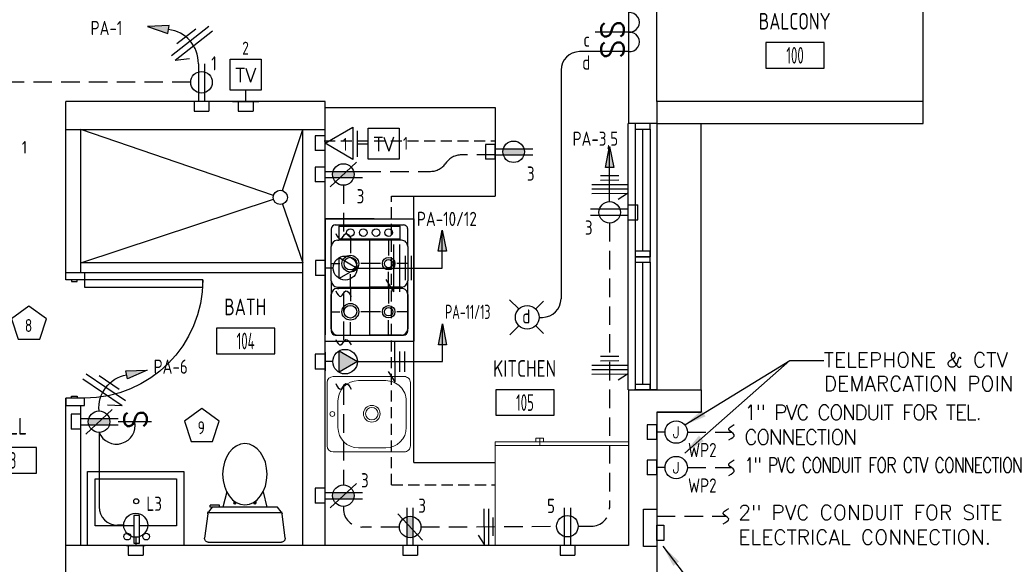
# Model space of a CAD drawing. Header units: inches. Extents: x 23373 to 33923, y 1540 to 5670.
# Tile 5 of 106: x 24049 to 24315, y 2105 to 2252. Entities that reach past the tile are written whole.
import ezdxf
from ezdxf.enums import TextEntityAlignment as Align

# ---------------------------------------------------------------- set-up
doc = ezdxf.new("R2010")
doc.units = ezdxf.units.IN
doc.header["$LTSCALE"] = 2
doc.header["$MEASUREMENT"] = 0
for name, pattern in [('DASHED', [0.75, 0.5, -0.25]), ('HIDDEN', [0.375, 0.25, -0.125]), ('HIDDEN2', [0.1875, 0.125, -0.0625])]:
    doc.linetypes.add(name, pattern=pattern)
doc.layers.get('0').update_dxf_attribs({"color": 8, "linetype": 'CONTINUOUS'})
for name, color, linetype in [('a-door', 8, 'CONTINUOUS'), ('eeCtvDist', 5, 'CONTINUOUS'), ('eeEquipment', 4, 'CONTINUOUS'), ('eeLight-LINE', 5, 'CONTINUOUS'), ('eeLightDist', 200, 'CONTINUOUS'), ('eeLightSwitches', 200, 'CONTINUOUS'), ('eeRecepDist', 120, 'CONTINUOUS'), ('eeRecepLINE', 120, 'HIDDEN'), ('eeTelDist', 5, 'CONTINUOUS'), ('EL-ANNO-TEXT', 4, 'CONTINUOUS'), ('FIXT', 8, 'CONTINUOUS'), ('G-SYMB', 1, 'CONTINUOUS'), ('LABELS', 2, 'CONTINUOUS'), ('RECEP-DIST', 120, 'HIDDEN2'), ('roof', 8, 'DASHED'), ('TEXT', 2, 'CONTINUOUS'), ('Walls', 1, 'CONTINUOUS')]:
    doc.layers.add(name, color=color, linetype=linetype)
doc.layers.add('I-FURN', color=9, linetype='CONTINUOUS', lineweight=9)
doc.styles.add('100-48', font='archstyl.shx', dxfattribs={"width": 0.9, "height": 4.8})
doc.styles.add('COMP', font='simplex.shx', dxfattribs={"height": 9})
doc.styles.add('MED', font='archstyl.shx', dxfattribs={"width": 0.8, "height": 0.125})
doc.styles.get("Standard").update_dxf_attribs({"font": 'simplex.shx'})
doc.dimstyles.new('Copy of STANDARD', dxfattribs={"dimtxt": 8, "dimasz": 3, "dimexe": 3, "dimexo": 3, "dimgap": 3, "dimtad": 1, "dimrnd": 1, "dimzin": 3, "dimdsep": 46, "dimlunit": 4, "dimtxsty": 'Standard', "dimblk": 'ARCHTICK', "dimcen": 3, "dimdle": 3, "dimadec": 0, "dimazin": 0, "dimtfac": 1, "dimtix": 1, "dimtofl": 0, "dimtmove": 1, "dimatfit": 3, "dimfxl": 3, "dimtolj": 1, "dimtzin": 0, "dimlwd": -1, "dimlwe": -1, "dimarcsym": 0})

# ---------------------------------------------------------------- blocks, each defined once
blk = doc.blocks.new('A$C6F230B04')
at = {"ltscale": 48}
for p, q in [((0.99, 26.61), (20.75, 26.61)), ((0.82, 18.91), (0, 25.49)), ((21.74, 25.49), (20.91, 18.91)), ((20.8, 18.63), (0.95, 18.63)), ((2.04, 17.13), (1.03, 18.41)), ((3.98, 16.63), (1.48, 16.63)), ((19.7, 17.13), (2.04, 17.13)), ((5.96, 13), (4.9, 17.13)), ((15.78, 13), (16.84, 17.13)), ((20.71, 18.41), (19.7, 17.13))]:
    blk.add_line(p, q, dxfattribs=at)
for p, q in [((1.48, 17.13), (1.48, 16.63)), ((1.87, 17.13), (1.5, 17.13)), ((3.98, 17.13), (3.98, 16.63)), ((7.9, 15.45), (7.9, 16.08)), ((8.15, 16.33), (8.15, 16.33)), ((8.4, 15.8), (8.4, 16.08)), ((13.34, 15.8), (13.34, 16.08)), ((13.59, 16.33), (13.59, 16.33)), ((13.84, 15.45), (13.84, 16.08))]:
    blk.add_line(p, q)
for centre in [(8.15, 16.09), (13.59, 16.09)]:
    blk.add_circle(centre, 0.125)
for centre, start, end in [((0.99, 25.61), 90, 187.1438), ((20.75, 25.61), 352.8562, 90), ((1.82, 19.03), 187.1438, 218.2232), ((19.92, 19.03), 321.7768, 352.8562)]:
    blk.add_arc(centre, 1, start, end, dxfattribs=at)
for centre, start, end in [((8.15, 16.08), 90, 180), ((8.15, 16.08), 0, 90), ((13.59, 16.08), 90, 180), ((13.59, 16.08), 0, 90)]:
    blk.add_arc(centre, 0.25, start, end)
blk.add_ellipse((10.87, 8.25), major_axis=(0, 8.29), ratio=0.724165)
blk = doc.blocks.new('Refrigerator-2 door - 36 in top')
for p, q in [((0, -26.999999), (36, -26.999999)), ((11, -27.999999), (11, -28.999999)), ((11, -28.999999), (13, -28.999999)), ((12, -26.999999), (12, -28.999999)), ((13, -28.999999), (13, -27.999999))]:
    blk.add_line(p, q)
blk.add_lwpolyline([(0, -27.999999), (0, 0), (36, 0), (36, -27.999999)], close=True)
blk = doc.blocks.new('AINC-ROOMID')
at = {"layer": 'G-SYMB'}
blk.add_lwpolyline([(-0.2473, -0.3519), (0.2533, -0.3519), (0.2533, -0.1607), (-0.2473, -0.1607)], close=True, dxfattribs=at)
at = {"layer": 'G-SYMB', "color": 4, "linetype": 'Continuous', "style": 'MED', "oblique": -180, "text_generation_flag": 6}
for tag, p in [('%%UROOM-ID', (0, 0.2093)), ('%%USPAN', (0, 0))]:
    blk.add_attdef(tag, text='', height=0.125, rotation=180, dxfattribs=at).set_placement(p, align=Align.MIDDLE)
at = {"layer": 'G-SYMB', "color": 4, "linetype": 'Continuous', "style": 'MED', "text_generation_flag": 6, "width": 0.75}
blk.add_attdef('R-NUM', text='', height=0.125, rotation=180, dxfattribs=at).set_placement((0.003, -0.2563), align=Align.MIDDLE)
blk = doc.blocks.new('50 AMPS')
at = {"layer": 'eeRecepDist', "linetype": 'Continuous'}
for p, q in [((137.6938, 590.0498), (137.7945, 590.1086)), ((137.7945, 590.1086), (137.7953, 589.9915)), ((137.8743, 589.9973), (137.8743, 590.1024)), ((137.7953, 589.9915), (137.6938, 590.0498)), ((137.8287, 590.0498), (137.8743, 590.0498))]:
    blk.add_line(p, q, dxfattribs=at)
blk.add_circle((137.7613, 590.0498), 0.0675, dxfattribs=at)
blk = doc.blocks.new('Wires2A')
at = {"layer": 'eeRecepDist'}
for p, q in [((0, 0.1333), (0, -0.1333)), ((0.0333, 0.1333), (0.0333, -0.1333)), ((0.0333, 0.1333), (0.0768, 0.0641)), ((-0.0667, 0.0681), (-0.0667, -0.0681)), ((-0.0333, 0.0681), (-0.0333, -0.0681))]:
    blk.add_line(p, q, dxfattribs=at)
blk = doc.blocks.new('Recep-1')
at = {"layer": 'eeRecepDist', "linetype": 'Continuous'}
for p, q in [((0, 0.0176), (0.2108, 0.0176)), ((0, -0.0176), (0.2108, -0.0176))]:
    blk.add_line(p, q, dxfattribs=at)
blk.add_circle((0.1032, 0), 0.0606, dxfattribs=at)
blk = doc.blocks.new('RECEP-gf')
at = {"layer": 'eeRecepDist'}
blk.add_hatch(color=256, dxfattribs=at).paths.add_polyline_path([(137.8165, 590.8342, 0.073698), (137.8191, 590.8518, 0.073698), (137.8165, 590.8693), (137.7006, 590.8693, 0.073698), (137.698, 590.8518, 0.073698), (137.7006, 590.8342)])
at = {"layer": 'eeRecepDist', "linetype": 'Continuous'}
for p, q in [((137.6553, 590.8693), (137.8662, 590.8693)), ((137.6553, 590.8342), (137.8662, 590.8342))]:
    blk.add_line(p, q, dxfattribs=at)
blk.add_circle((137.7585, 590.8518), 0.0606, dxfattribs=at)
blk = doc.blocks.new('GF RECEP ACT')
at = {"layer": 'eeRecepDist'}
blk.add_line((137.6845, 589.8277), (137.8326, 589.9662), dxfattribs=at)
blk.add_blockref('RECEP-gf', (0, -0.9548), dxfattribs=at)
blk = doc.blocks.new('SP-SW')
at = {"layer": 'eeLightSwitches', "linetype": 'ByBlock'}
blk.add_line((0, 0), (0, 0.1873), dxfattribs=at)
blk.add_text('S', height=0.1272, dxfattribs=at).set_placement((-0.0418, 0.0268))
blk = doc.blocks.new('CEIL-LGT')
at = {"layer": 'eeLightDist', "linetype": 'ByBlock'}
for p, q in [((-0.0477, 0.0477), (-0.0991, 0.0991)), ((0.047, 0.047), (0.0916, 0.0916)), ((-0.047, -0.047), (-0.0987, -0.0987)), ((0.0477, -0.0477), (0.0918, -0.0918))]:
    blk.add_line(p, q, dxfattribs=at)
blk.add_circle((0, 0), 0.0667, dxfattribs=at)
blk = doc.blocks.new('WALL-LGT')
at = {"layer": 'eeLightDist', "linetype": 'ByBlock'}
for p, q in [((-0.0525, 0), (0.0525, 0)), ((0, 0.0456), (0, 0))]:
    blk.add_line(p, q, dxfattribs=at)
blk.add_circle((0, 0.1131), 0.0675, dxfattribs=at)
blk = doc.blocks.new('HR RECEPT')
at = {"layer": 'eeRecepDist', "linetype": 'Continuous'}
blk.add_hatch(color=256, dxfattribs=at).paths.add_polyline_path([(-0.2131, -0.2833), (-0.1716, -0.1701), (-0.2169, -0.1628)])
for p, q in [((-0.1716, -0.1701), (-0.2169, -0.1628)), ((-0.2169, -0.1628), (-0.2131, -0.2833)), ((-0.2131, -0.2833), (-0.1716, -0.1701))]:
    blk.add_line(p, q, dxfattribs=at)
at = {"layer": 'eeRecepDist', "linetype": 'ByBlock'}
blk.add_arc((-0.0063, -0.1893), 0.1894, 88.0949, 173.0878, dxfattribs=at)
blk = doc.blocks.new('WiresA')
at = {"layer": 'eeRecepDist'}
for p, q in [((0, 0.1333), (0, -0.1333)), ((0.0333, 0.1333), (0.0768, 0.0641)), ((0.0333, 0.1333), (0.0333, -0.1333)), ((-0.0333, 0.0681), (-0.0333, -0.0681))]:
    blk.add_line(p, q, dxfattribs=at)
blk = doc.blocks.new('TEL-OUT')
at = {"layer": 'eeTelDist', "linetype": 'ByBlock'}
for p, q in [((0, 0), (0.1574, 0.0909)), ((0.1574, 0.0909), (0.1574, -0.0909)), ((0.1574, -0.0909), (0, 0))]:
    blk.add_line(p, q, dxfattribs=at)
at = {"layer": 'eeTelDist'}
blk.add_line((0, -0.0725), (0, 0.0725), dxfattribs=at)
blk = doc.blocks.new('TV-out')
at = {"layer": 'eeCtvDist', "linetype": 'ByBlock'}
for p, q in [((0, 0.074), (0, -0.074)), ((0.0631, 0.0881), (0.2375, 0.0881)), ((0.0631, -0.0864), (0.0631, 0.0881)), ((0.2375, 0.0881), (0.2375, -0.0864)), ((0, 0), (0.0631, 0)), ((0.2375, -0.0864), (0.0631, -0.0864))]:
    blk.add_line(p, q, dxfattribs=at)
blk.add_text('TV', height=0.08, dxfattribs=at).set_placement((0.1512, -0.0423), align=Align.CENTER)
blk = doc.blocks.new('30 AMPS')
at = {"layer": 'eeRecepDist'}
for p, q in [((137.6921, 589.4798), (137.7956, 589.5395)), ((137.7956, 589.5395), (137.7956, 589.42)), ((137.7956, 589.42), (137.6921, 589.4798))]:
    blk.add_line(p, q, dxfattribs=at)
at = {"layer": 'eeRecepDist', "linetype": 'Continuous'}
for p, q in [((137.8743, 589.4276), (137.8743, 589.5326)), ((137.8287, 589.4801), (137.8743, 589.4801))]:
    blk.add_line(p, q, dxfattribs=at)
blk.add_circle((137.7613, 589.4801), 0.0692, dxfattribs=at)
at = {"layer": 'eeRecepDist'}
blk.add_solid([(137.6921, 589.4798), (137.7956, 589.5395), (137.7956, 589.42)], dxfattribs=at)
blk = doc.blocks.new('_ArchTick')
at = {"color": 0, "linetype": 'ByBlock', "const_width": 0.15}
blk.add_lwpolyline([(-0.5, -0.5), (0.5, 0.5)], dxfattribs=at)
blk = doc.blocks.new('CAJA 4X4 LUCES')
at = {"layer": 'eeLight-LINE', "color": 8, "ltscale": 2}
for p, q in [((24065.99, 2814.84), (24061.99, 2814.84)), ((24061.99, 2812.21), (24061.99, 2814.84)), ((24065.99, 2812.21), (24065.99, 2814.84)), ((24061.99, 2812.21), (24065.99, 2812.21))]:
    blk.add_line(p, q, dxfattribs=at)

msp = doc.modelspace()

# ---------------------------------------------------------------- hatches: boundary and pattern name
at = {"layer": 'eeRecepDist', "linetype": 'Continuous'}
for points in [[(24208.35854367, 2217.86641668), (24209.45995454, 2212.18727819), (24207.2571328, 2212.18727819)], [(24163.14093333, 2195.22813268), (24164.2423442, 2189.5489942), (24162.03952246, 2189.5489942)], [(24163.20077889, 2169.94178076), (24164.30218976, 2164.26264227), (24162.09936802, 2164.26264227)]]:
    msp.add_hatch(color=256, dxfattribs=at).paths.add_polyline_path(points)

# ---------------------------------------------------------------- linework, layer by layer
for p, q in [((24293.09148356, 2230.07101258), (24293.09148356, 2350.07101258)), ((24131.46648356, 2228.44601258), (24177.46648356, 2228.44601258)), ((24177.46648356, 2228.44601258), (24177.46648356, 2204.44601258)), ((24117.50800999, 2204.63462554), (24065.46648356, 2222.44601258)), ((24119.97503158, 2205.94767876), (24125.46648356, 2222.44601258)), ((24065.46648356, 2186.44601258), (24117.50330111, 2203.61837615)), ((24155.46648356, 2132.44601258), (24155.46648356, 2204.44601258)), ((24119.9952795, 2202.29494734), (24125.46648356, 2186.44601258)), ((24144.7807504, 2198.31308167), (24131.49013428, 2198.31308167)), ((24131.49013428, 2198.31308167), (24131.49013428, 2166.99824453)), ((24131.49013428, 2198.31308167), (24155.49013428, 2198.31308167)), ((24131.49013428, 2165.24213768), (24131.49013428, 2198.31308167)), ((24131.49013428, 2198.31308167), (24155.46648356, 2198.31308167)), ((24155.46648356, 2198.31308167), (24155.46648356, 2165.24213768)), ((24133.14360853, 2195.55712915), (24133.14360853, 2190.87196122)), ((24134.2460868, 2196.65960742), (24152.71053104, 2196.65960742)), ((24135.21045134, 2196.38386627), (24151.7461665, 2196.38386627)), ((24135.21045134, 2196.38386627), (24135.21045134, 2192.80117662)), ((24151.7461665, 2192.80117662), (24151.7461665, 2196.38386627)), ((24153.81300931, 2190.87196122), (24153.81300931, 2195.55712915)), ((24134.79708278, 2192.52543548), (24135.21045134, 2192.52543548)), ((24151.7461665, 2192.80117662), (24135.21045134, 2192.80117662)), ((24151.7461665, 2192.52543548), (24135.21045134, 2192.52543548)), ((24138.31120188, 2192.52543548), (24138.31120188, 2189.02396059)), ((24143.47830892, 2192.52543548), (24143.47830892, 2179.89435114)), ((24148.64590227, 2192.52543548), (24148.64590227, 2188.4452446)), ((24152.15953506, 2192.52543548), (24151.7461665, 2192.52543548)), ((24133.14360853, 2181.54782539), (24133.14360853, 2190.87196122)), ((24153.81300931, 2190.87196122), (24153.81300931, 2181.54782539)), ((24125.46648356, 2186.44601258), (24065.46648356, 2186.44601258)), ((24133.14360853, 2186.21013646), (24135.49737776, 2186.21013646)), ((24146.41030782, 2186.21013646), (24141.12502601, 2186.21013646)), ((24153.81300931, 2186.21013646), (24150.88101041, 2186.21013646)), ((24066.46648356, 2183.85949361), (24125.46648356, 2183.85949361)), ((24133.14360853, 2181.54782539), (24133.14360853, 2167.99809021)), ((24138.31120188, 2179.89435114), (24138.31120188, 2183.39631234)), ((24148.64590227, 2179.89435114), (24148.64590227, 2183.97454201)), ((24153.81300931, 2167.99809021), (24153.81300931, 2181.54782539)), ((24134.79708278, 2179.89435114), (24143.47830892, 2179.89435114)), ((24134.79708278, 2179.52718259), (24135.21045134, 2179.52718259)), ((24151.7461665, 2179.52718259), (24135.21045134, 2179.52718259)), ((24138.31120188, 2179.52718259), (24138.31120188, 2176.02522139)), ((24152.15953506, 2179.89435114), (24143.47830892, 2179.89435114)), ((24143.47830892, 2179.52718259), (24143.47830892, 2166.89561194)), ((24148.64590227, 2179.52718259), (24148.64590227, 2175.4465054)), ((24152.15953506, 2179.52718259), (24151.7461665, 2179.52718259)), ((24133.14360853, 2168.54908619), (24133.14360853, 2177.87322202)), ((24153.81300931, 2177.87322202), (24153.81300931, 2168.54908619)), ((24133.14360853, 2173.21139726), (24135.49737776, 2173.21139726)), ((24146.41030782, 2173.21139726), (24141.12502601, 2173.21139726)), ((24148.64590227, 2166.89561194), (24148.64590227, 2170.97580281)), ((24153.81300931, 2173.21139726), (24150.88101041, 2173.21139726)), ((24138.31120188, 2166.89561194), (24138.31120188, 2170.39757314)), ((24134.2460868, 2166.89561194), (24152.71053104, 2166.89561194)), ((24134.79708278, 2166.89561194), (24143.47830892, 2166.89561194)), ((24152.15953506, 2166.89561194), (24143.47830892, 2166.89561194)), ((24131.49013428, 2165.24213768), (24155.46648356, 2165.24213768)), ((24155.46648356, 2132.44601258), (24177.46648356, 2132.44601258))]:
    msp.add_line(p, q)
at = {"ltscale": 3}
msp.add_line((24149.46648356, 2204.44601258), (24177.46648356, 2204.44601258), dxfattribs=at)
for centre, radius in [((24119.36598539, 2204.11788085), 1.92849622), ((24138.31120188, 2194.59276461), 1.02424463), ((24141.78349781, 2194.59276461), 1.02424463), ((24145.25579374, 2194.59276461), 1.02424463), ((24148.64590227, 2194.59276461), 1.02424463), ((24138.31120188, 2186.21013646), 2.26271629), ((24138.31120188, 2186.21013646), 1.71153551), ((24148.64590227, 2186.21013646), 1.68421428), ((24148.64590227, 2186.21013646), 1.1330335), ((24138.31120188, 2173.21139726), 2.26271629), ((24138.31120188, 2173.21139726), 1.71153551), ((24148.64590227, 2173.21139726), 1.68421428), ((24148.64590227, 2173.21139726), 1.1330335)]:
    msp.add_circle(centre, radius)
for centre, radius, start, end in [((24134.2460868, 2195.55712915), 1.10236156, 90, 180), ((24152.71053104, 2195.55712915), 1.10236156, 0, 90.0000025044), ((24134.79708278, 2190.87196122), 1.65354234, 90.0000025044, 180), ((24152.15953506, 2190.87196122), 1.65354234, 0, 90.0000025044), ((24134.79708278, 2181.54782539), 1.65354234, 180, 270), ((24152.15953506, 2181.54782539), 1.65354234, 270, 0), ((24134.79708278, 2177.87322202), 1.65354234, 90.0000025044, 180), ((24152.15953506, 2177.87322202), 1.65354234, 0, 90.0000025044), ((24134.79708278, 2168.54908619), 1.65354234, 180, 270), ((24152.15953506, 2168.54908619), 1.65354234, 270, 0), ((24134.2460868, 2167.99809021), 1.10236156, 180, 270), ((24152.71053104, 2167.99809021), 1.10236156, 270, 0)]:
    msp.add_arc(centre, radius, start, end)
at = {"layer": 'a-door'}
for p, q in [((24213.31302551, 2224.07101254), (24213.31302684, 2188.07101254)), ((24221.09148356, 2224.07101258), (24221.09148356, 2188.07101258)), ((24233.09148356, 2152.07101258), (24233.09148356, 2224.07101258)), ((24215.2789829, 2222.57101258), (24215.2789829, 2188.07101457)), ((24217.2789829, 2222.57101258), (24217.2789829, 2189.57101457)), ((24219.2789829, 2222.57101258), (24219.2789829, 2188.07101457)), ((24213.31302684, 2188.07101258), (24213.31302817, 2152.07101258)), ((24221.09148356, 2188.07101258), (24221.09148356, 2152.07101258)), ((24215.2789829, 2186.57101258), (24215.2789829, 2152.07101457)), ((24217.2789829, 2186.57101258), (24217.2789829, 2153.57101457)), ((24219.2789829, 2186.57101258), (24219.2789829, 2152.07101457))]:
    msp.add_line(p, q, dxfattribs=at)
for points in [[(24215.2789829, 2224.07101258), (24215.2789829, 2222.57101258), (24219.2789829, 2222.57101258), (24219.2789829, 2224.07101258)], [(24215.2789829, 2189.57101457), (24215.2789829, 2188.07101457), (24219.2789829, 2188.07101457), (24219.2789829, 2189.57101457)], [(24215.2789829, 2188.07101258), (24215.2789829, 2186.57101258), (24219.2789829, 2186.57101258), (24219.2789829, 2188.07101258)], [(24215.2789829, 2153.57101457), (24215.2789829, 2152.07101457), (24219.2789829, 2152.07101457), (24219.2789829, 2153.57101457)]]:
    msp.add_lwpolyline(points, close=True, dxfattribs=at)
at = {"layer": 'a-door', "linetype": 'Continuous', "lineweight": -3}
for points in [[(24061.46648356, 2181.85949361), (24061.46648356, 2183.85949361), (24066.46648356, 2183.85949361), (24066.46648356, 2181.85949361)], [(24062.96648356, 2181.85949361), (24062.96648356, 2181.35949361), (24064.46648356, 2181.35949361), (24064.46648356, 2181.85949361)], [(24066.46648356, 2181.85949361), (24066.46648356, 2179.85949361), (24098.46648356, 2179.85949361), (24098.46648356, 2181.85949361)], [(24061.46648356, 2149.85949361), (24061.46648356, 2147.85949361), (24066.46648356, 2147.85949361), (24066.46648356, 2149.85949361)], [(24062.96648356, 2149.85949361), (24062.96648356, 2150.35949361), (24064.46648356, 2150.35949361), (24064.46648356, 2149.85949361)]]:
    msp.add_lwpolyline(points, close=True, dxfattribs=at)
at = {"layer": 'a-door', "linetype": 'Continuous', "lineweight": -3, "extrusion": (0, 0, -1)}
msp.add_arc((-24066.46648356, 2181.85949361), 32, 180, 270, dxfattribs=at)
at = {"layer": 'eeCtvDist', "linetype": 'ByBlock'}
for p, q in [((24105.83951284, 2241.47316815), (24114.21384051, 2241.47316815)), ((24105.83951284, 2233.09884049), (24105.83951284, 2241.47316815)), ((24114.21384051, 2241.47316815), (24114.21384051, 2233.09884049)), ((24114.21384051, 2233.09884049), (24105.83951284, 2233.09884049)), ((24110.02667668, 2230.07101258), (24110.02667668, 2233.09884049)), ((24106.47581974, 2230.07101258), (24113.57753361, 2230.07101258))]:
    msp.add_line(p, q, dxfattribs=at)
at = {"layer": 'eeEquipment'}
for p, q in [((24217.49617078, 2109.74116234), (24217.49731339, 2119.86988088)), ((24217.49731339, 2119.86988088), (24221.09205487, 2119.86937559)), ((24221.09205487, 2119.86937559), (24221.09091226, 2109.74065705)), ((24221.09091226, 2109.74065705), (24217.49617078, 2109.74116234))]:
    msp.add_line(p, q, dxfattribs=at)
msp.add_lwpolyline([(24221.09128127, 2111.39721096), (24221.09168586, 2115.55670766), (24223.00889092, 2115.55643817), (24223.00848633, 2111.39694147)], close=True, dxfattribs=at)
at = {"layer": 'eeLight-LINE', "ltscale": 10}
for p, q in [((24204.47459449, 2243.50947408), (24200.2262082, 2243.50947408)), ((24195.2262082, 2238.50947408), (24195.2262082, 2176.6960132)), ((24189.29148377, 2171.6960132), (24190.2262082, 2171.6960132)), ((24070.42108248, 2140.57674141), (24070.42108248, 2120.49759218)), ((24077.0775178, 2115.49759218), (24075.42108248, 2115.49759218))]:
    msp.add_line(p, q, dxfattribs=at)
at = {"layer": 'eeLight-LINE', "color": 8}
for p, q in [((24098.93433816, 2230.07085211), (24097.2476662, 2230.07101258)), ((24110.87001259, 2230.07109281), (24109.18334063, 2230.07125327)), ((24131.46640333, 2217.91084878), (24131.4665638, 2219.59752075)), ((24177.4665638, 2215.60267666), (24177.46672426, 2217.28934863)), ((24131.4665638, 2209.46974576), (24131.46672426, 2211.15641772)), ((24213.31294617, 2200.91434799), (24213.31278571, 2199.22767603)), ((24131.49005405, 2184.18427325), (24131.49021451, 2185.87094522)), ((24131.46640333, 2158.88199332), (24131.4665638, 2160.56866528)), ((24065.46616264, 2142.64115763), (24065.4663231, 2144.3278296)), ((24221.09140333, 2139.8287668), (24221.0915638, 2141.51543876)), ((24131.4663231, 2122.65707216), (24131.46648356, 2124.34374412)), ((24081.15878477, 2110.07109281), (24079.47211281, 2110.07125327)), ((24155.30981955, 2110.07101258), (24153.62314759, 2110.07117304)), ((24197.79803638, 2110.07101258), (24196.11136441, 2110.07117304))]:
    msp.add_line(p, q, dxfattribs=at)
at = {"layer": 'eeLight-LINE', "ltscale": 10}
for centre, radius, start, end in [((24213.74435743, 2251.43062795), 2.65498273, 263.9888954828, 96.0111045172), ((24213.74435743, 2246.1498587), 2.65498273, 263.9888954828, 96.0111045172), ((24200.2262082, 2238.50947408), 5, 90, 180), ((24190.2262082, 2176.6960132), 5, 270, 0), ((24075.10989896, 2142.50187007), 5.06864088, 202.3220139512, 11.1783294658), ((24075.42108248, 2120.49759218), 5, 180, 270)]:
    msp.add_arc(centre, radius, start, end, dxfattribs=at)
at = {"layer": 'eeRecepDist', "linetype": 'Continuous'}
for p, q in [((24207.2571328, 2212.18727819), (24208.35854367, 2217.86641668)), ((24208.35854367, 2217.86641668), (24209.45995454, 2212.18727819)), ((24209.45995454, 2212.18727819), (24207.2571328, 2212.18727819)), ((24162.03952246, 2189.5489942), (24163.14093333, 2195.22813268)), ((24163.14093333, 2195.22813268), (24164.2423442, 2189.5489942)), ((24164.2423442, 2189.5489942), (24162.03952246, 2189.5489942)), ((24162.09936802, 2164.26264227), (24163.20077889, 2169.94178076)), ((24163.20077889, 2169.94178076), (24164.30218976, 2164.26264227)), ((24164.30218976, 2164.26264227), (24162.09936802, 2164.26264227))]:
    msp.add_line(p, q, dxfattribs=at)
at = {"layer": 'eeRecepDist'}
for p, q in [((24210.80797112, 2209.93269699), (24205.90474539, 2209.92434788)), ((24210.81001446, 2208.73269873), (24205.90678872, 2208.72434962)), ((24213.15837597, 2207.53669573), (24203.55838989, 2207.52034907)), ((24213.16041931, 2206.33669747), (24203.56043322, 2206.32035081)), ((24213.16246264, 2205.13669921), (24203.56247656, 2205.12035255)), ((24213.16246264, 2205.13669921), (24210.67334772, 2203.56620214)), ((24150.38153939, 2154.25036723), (24150.33449664, 2165.05026477)), ((24151.71964832, 2156.983215), (24151.69562107, 2162.49929962)), ((24153.06963551, 2156.98909534), (24153.04560827, 2162.50517996)), ((24210.80785523, 2161.10634635), (24205.9046295, 2161.09799724)), ((24213.15826008, 2158.71034509), (24203.558274, 2158.69399844)), ((24210.80989856, 2159.90634809), (24205.90667283, 2159.89799898)), ((24150.38153939, 2154.25036723), (24148.60730722, 2157.04592423)), ((24213.16030342, 2157.51034683), (24203.56031733, 2157.49400018)), ((24213.16234675, 2156.31034857), (24203.56236066, 2156.29400192)), ((24213.16234675, 2156.31034857), (24210.67323183, 2154.73985151)), ((24221.09148356, 2138.91345343), (24221.09148356, 2142.43043107)), ((24223.33957237, 2140.67194225), (24221.09148356, 2140.67194225)), ((24221.09148356, 2129.33328354), (24221.09148356, 2132.85026117)), ((24223.33957237, 2131.09177235), (24221.09148356, 2131.09177235)), ((24174.5190146, 2110.32866803), (24174.50266795, 2119.92865411)), ((24175.71901286, 2110.33071136), (24175.70266621, 2119.93069745)), ((24176.9170479, 2112.67129715), (24176.90869879, 2117.57452288)), ((24174.5190146, 2110.32866803), (24172.94851754, 2112.81778295))]:
    msp.add_line(p, q, dxfattribs=at)
for centre in [(24226.35582163, 2140.66976573), (24226.35582163, 2131.08959583)]:
    msp.add_circle(centre, 3.01625004, dxfattribs=at)
at = {"layer": 'eeRecepLINE', "ltscale": 10}
for p, q in [((24095.1837414, 2235.23664187), (24036.77817972, 2235.23664187)), ((24177.46672426, 2215.60267665), (24168.30194782, 2215.60267665)), ((24141.58675609, 2211.15641772), (24159.98594156, 2211.15641772)), ((24136.42116272, 2207.40532954), (24136.42108248, 2193.61624367)), ((24208.35826704, 2197.16373117), (24208.35826704, 2120.2365257)), ((24136.42108248, 2178.10797722), (24136.42108248, 2164.97018172)), ((24136.42108248, 2153.01868306), (24136.42108248, 2126.40816034)), ((24229.37207167, 2140.66976573), (24241.28582822, 2140.65625262)), ((24229.37207167, 2131.08959583), (24241.28582822, 2131.07608273)), ((24136.42108248, 2120.59265594), (24136.42108248, 2120.02561149)), ((24221.09184153, 2117.97824418), (24239.81195945, 2117.957011)), ((24151.55873136, 2115.02561149), (24141.42108248, 2115.02561149)), ((24157.37420019, 2115.03999557), (24194.04747888, 2115.22141324)), ((24199.86294401, 2115.2365257), (24203.35826704, 2115.2365257))]:
    msp.add_line(p, q, dxfattribs=at)
at = {"layer": 'eeRecepLINE', "linetype": 'Continuous'}
for p, q in [((24208.35831224, 2202.97923557), (24208.35854367, 2217.86641668)), ((24163.14093333, 2185.02760924), (24163.14093333, 2195.22813268)), ((24140.15464494, 2185.02760924), (24163.14093333, 2185.02760924)), ((24163.20077889, 2159.74125731), (24163.20077889, 2169.94178076)), ((24140.2144905, 2159.74125731), (24163.20077889, 2159.74125731))]:
    msp.add_line(p, q, dxfattribs=at)
at = {"layer": 'eeRecepLINE', "ltscale": 10}
for centre, start, end in [((24168.30194782, 2210.60267665), 90, 146.2635137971), ((24159.98594156, 2216.15641772), 270, 326.2635137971), ((24141.42108248, 2120.02561149), 180, 270), ((24203.35826704, 2120.2365257), 270, 0)]:
    msp.add_arc(centre, 5, start, end, dxfattribs=at)
at = {"layer": 'eeRecepLINE', "linetype": 'Continuous'}
for points in [[(24134.3411048, 2194.35427311), (24135.72775503, 2192.87820758), (24137.11440525, 2194.35427311), (24138.50105548, 2192.87820758)], [(24134.3411048, 2178.84600667), (24135.72775503, 2177.36994113), (24137.11440525, 2178.84600667), (24138.50105548, 2177.36994113)], [(24134.3411048, 2165.70821116), (24135.72775503, 2164.23214563), (24137.11440525, 2165.70821116), (24138.50105548, 2164.23214563)], [(24134.3411048, 2153.79109823), (24135.72775503, 2152.31503269), (24137.11440525, 2153.79109823), (24138.50105548, 2152.31503269)], [(24240.55875562, 2138.56855487), (24242.03482115, 2139.9552051), (24240.55875562, 2141.34185532), (24242.03482115, 2142.72850555)], [(24240.55875562, 2128.98838497), (24242.03482115, 2130.3750352), (24240.55875562, 2131.76168542), (24242.03482115, 2133.14833565)], [(24239.04932172, 2115.87703332), (24240.52538725, 2117.26368355), (24239.04932172, 2118.65033377), (24240.52538725, 2120.036984)]]:
    msp.add_spline(points, degree=3, dxfattribs=at)
at = {"layer": 'FIXT'}
for p, q in [((24067.31544886, 2130.07101258), (24093.31544886, 2130.07101258)), ((24067.31544886, 2110.07101258), (24067.31544886, 2130.07101258)), ((24093.31544886, 2130.07101258), (24093.31544886, 2110.07101258)), ((24069.31544886, 2128.07101258), (24091.31544886, 2128.07101258)), ((24069.31544886, 2115.31703888), (24069.31544886, 2128.07101258)), ((24091.31544886, 2128.07101258), (24091.31544886, 2115.31703888)), ((24079.76918093, 2118.10096642), (24079.76918093, 2110.66042375)), ((24081.37125614, 2118.10096642), (24079.76918093, 2118.10096642)), ((24081.37125614, 2110.66042375), (24081.37125614, 2118.10096642)), ((24079.76918093, 2115.31703888), (24069.31544886, 2115.31703888)), ((24091.31544886, 2115.31703888), (24081.37125614, 2115.31703888)), ((24079.76918093, 2110.66042375), (24081.37125614, 2110.66042375))]:
    msp.add_line(p, q, dxfattribs=at)
for centre, radius in [((24080.4557739, 2121.99292799), 0.68659297), ((24078.05269851, 2112.4347482), 0.91544482), ((24083.14492345, 2112.4347482), 0.91544482)]:
    msp.add_circle(centre, radius, dxfattribs=at)
at = {"layer": 'I-FURN'}
for p, q in [((24133.67962887, 2155.69905178), (24152.87484873, 2155.69898369)), ((24132.02610599, 2154.04550944), (24132.02610599, 2136.95029132)), ((24140.47328607, 2154.59650542), (24147.91422658, 2154.59650542)), ((24154.52842024, 2154.04550944), (24154.52839106, 2136.95830917)), ((24134.9614491, 2141.91922107), (24134.9614491, 2149.08460037)), ((24153.42603923, 2149.08460037), (24153.42603923, 2141.91922107)), ((24147.91423144, 2136.40731602), (24140.47329093, 2136.40731602)), ((24133.67962887, 2135.30476966), (24152.87484873, 2135.30483774))]:
    msp.add_line(p, q, dxfattribs=at)
for centre, radius in [((24144.10119226, 2145.64523498), 2.26001238), ((24144.10119226, 2145.64523498), 1.68200641), ((24133.43061614, 2145.57984186), 0.65410217)]:
    msp.add_circle(centre, radius, dxfattribs=at)
for centre, radius, start, end in [((24133.67962887, 2154.04550944), 1.65354234, 90.0000025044, 180), ((24152.87484873, 2154.04550944), 1.65354234, 0, 90.0000100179), ((24140.47328607, 2149.08460037), 5.51180779, 90.0000025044, 180), ((24147.91423144, 2149.08460037), 5.51180779, 0, 90.0000100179), ((24140.47329093, 2141.91922107), 5.51180779, 180, 270), ((24147.91423144, 2141.91922107), 5.51180779, 270, 0), ((24133.67962887, 2136.95831199), 1.65354234, 180, 269.9999974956), ((24152.87484873, 2136.95831199), 1.65354234, 269.9999899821, 0)]:
    msp.add_arc(centre, radius, start, end, dxfattribs=at)
at = {"layer": 'RECEP-DIST', "linetype": 'Continuous'}
for points in [[(24051.47215128, 2174.7254689), (24046.76557862, 2171.3059437), (24048.56332941, 2165.7730357), (24054.38097316, 2165.7730357), (24056.17872395, 2171.3059437)], [(24098.16770286, 2147.09923684), (24093.4611302, 2143.67971163), (24095.25888098, 2138.14680363), (24101.07652474, 2138.14680363), (24102.87427552, 2143.67971163)]]:
    msp.add_lwpolyline(points, close=True, dxfattribs=at)
at = {"layer": 'roof', "ltscale": 3}
for p, q in [((24131.24899775, 2219.40471969), (24177.24899775, 2219.40471969)), ((24149.46648356, 2126.44601258), (24149.46648356, 2204.44601258)), ((24149.46648356, 2126.44601258), (24177.46648356, 2126.44601258))]:
    msp.add_line(p, q, dxfattribs=at)
at = {"layer": 'Walls'}
for p, q in [((24213.46648356, 2262.07101258), (24213.46648356, 2224.07101258)), ((24221.09148356, 2230.07101258), (24221.09148356, 2262.07101258)), ((24131.46648356, 2230.07101258), (24061.46648356, 2230.07101258)), ((24061.46648356, 2222.44601258), (24061.46648356, 2230.07101258)), ((24131.46648356, 2222.44601258), (24131.46648356, 2230.07101258)), ((24293.09148356, 2230.07101258), (24221.09148356, 2230.07101258)), ((24221.09148356, 2230.07101258), (24221.09148356, 2224.07101258)), ((24293.09148356, 2224.07101258), (24293.09148356, 2230.07101258)), ((24061.46648356, 2181.85949361), (24061.46648356, 2228.44601258)), ((24131.46648356, 2110.07101258), (24131.46648356, 2228.44601258)), ((24221.09148356, 2224.07101258), (24213.46648356, 2224.07101258)), ((24221.09148356, 2224.07101258), (24293.09148356, 2224.07101258)), ((24061.46648356, 2222.44601258), (24131.46648356, 2222.44601258)), ((24065.46648356, 2183.85949361), (24065.46648356, 2222.44601258)), ((24125.46648356, 2110.07101258), (24125.46648356, 2222.44601258)), ((24061.46648356, 2110.07101258), (24061.46648356, 2149.85949361)), ((24213.46648356, 2152.07101258), (24213.46648356, 2110.07101258)), ((24213.46648356, 2152.07101258), (24221.09148356, 2152.07101258)), ((24221.09148356, 2152.07101258), (24215.09148489, 2152.07101258)), ((24221.09148356, 2152.07101258), (24233.09148356, 2152.07101258)), ((24233.09148356, 2152.07101258), (24233.09148356, 2146.07101258)), ((24065.46648356, 2110.07101258), (24065.46648356, 2147.85949361)), ((24221.09148356, 2146.07101258), (24233.09148356, 2146.07101258)), ((24233.09148356, 2146.07101258), (24221.09148356, 2146.07101258)), ((24221.09148356, 2146.07101258), (24221.09148356, 2102.44601258)), ((24125.46648356, 2110.07101258), (24061.46648356, 2110.07101258)), ((24061.46648356, 2102.44601258), (24061.46648356, 2110.07101258)), ((24213.46648356, 2110.07101258), (24125.46648356, 2110.07101258))]:
    msp.add_line(p, q, dxfattribs=at)

# ---------------------------------------------------------------- block references
ref = msp.add_blockref('AINC-ROOMID', (24258.37017946, 2251.72853975), dxfattribs=dict(xscale=31.40809428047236, yscale=35.94597718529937, zscale=31.40809428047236))
ref.add_attrib('%%USPAN', 'BALCONY', dxfattribs={"layer": 'G-SYMB', "color": 4, "linetype": 'Continuous', "height": 4.493247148, "rotation": 180, "style": 'MED', "text_generation_flag": 6, "width": 0.873758}).set_placement((24258.37017946, 2251.72853975), align=Align.MIDDLE)
ref.add_attrib('R-NUM', '100', dxfattribs={"layer": 'G-SYMB', "color": 4, "linetype": 'Continuous', "height": 4.493247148, "rotation": 180, "style": 'MED', "text_generation_flag": 6, "width": 0.655319}).set_placement((24258.46364922, 2242.51559501), align=Align.MIDDLE)
ref = msp.add_blockref('AINC-ROOMID', (24109.91742384, 2174.52190446), dxfattribs=dict(xscale=31.40809428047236, yscale=35.94597718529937, zscale=31.40809428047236))
ref.add_attrib('%%USPAN', 'BATH', dxfattribs={"layer": 'G-SYMB', "color": 4, "linetype": 'Continuous', "height": 4.493247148, "rotation": 180, "style": 'MED', "text_generation_flag": 6, "width": 0.873758}).set_placement((24109.91742384, 2174.52190446), align=Align.MIDDLE)
ref.add_attrib('R-NUM', '104', dxfattribs={"layer": 'G-SYMB', "color": 4, "linetype": 'Continuous', "height": 4.493247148, "rotation": 180, "style": 'MED', "text_generation_flag": 6, "width": 0.655319}).set_placement((24110.0108936, 2165.30895971), align=Align.MIDDLE)
ref = msp.add_blockref('AINC-ROOMID', (24185.39176061, 2157.87870802), dxfattribs=dict(xscale=31.40809428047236, yscale=35.94597718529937, zscale=31.40809428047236))
ref.add_attrib('%%USPAN', 'KITCHEN', dxfattribs={"layer": 'G-SYMB', "color": 4, "linetype": 'Continuous', "height": 4.493247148, "rotation": 180, "style": 'MED', "text_generation_flag": 6, "width": 0.873758}).set_placement((24185.39176061, 2157.87870802), align=Align.MIDDLE)
ref.add_attrib('R-NUM', '105', dxfattribs={"layer": 'G-SYMB', "color": 4, "linetype": 'Continuous', "height": 4.493247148, "rotation": 180, "style": 'MED', "text_generation_flag": 6, "width": 0.655319}).set_placement((24185.48523037, 2148.66576327), align=Align.MIDDLE)
ref = msp.add_blockref('AINC-ROOMID', (24045.57100093, 2142.25310458), dxfattribs=dict(xscale=31.40809428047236, yscale=35.94597718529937, zscale=31.40809428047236))
ref.add_attrib('%%USPAN', 'HALL', dxfattribs={"layer": 'G-SYMB', "color": 4, "linetype": 'Continuous', "height": 4.493247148, "rotation": 180, "style": 'MED', "text_generation_flag": 6, "width": 0.873758}).set_placement((24045.57100093, 2142.25310458), align=Align.MIDDLE)
ref.add_attrib('R-NUM', '103', dxfattribs={"layer": 'G-SYMB', "color": 4, "linetype": 'Continuous', "height": 4.493247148, "rotation": 180, "style": 'MED', "text_generation_flag": 6, "width": 0.655319}).set_placement((24045.66447069, 2133.04015983), align=Align.MIDDLE)
at = {"layer": 'eeCtvDist', "xscale": 48, "yscale": 48, "zscale": 48}
msp.add_blockref('TV-out', (24140.10677319, 2218.59948669), dxfattribs=at)
at = {"layer": 'eeEquipment', "xscale": 48, "yscale": 48, "zscale": 48, "rotation": 180}
for name, p in [('50 AMPS', (30749.45824119, 30507.41918263)), ('30 AMPS', (30749.43459047, 30454.76950125))]:
    msp.add_blockref(name, p, dxfattribs=at)
at = {"layer": 'eeLight-LINE'}
for p, rotation in [((48162.08061624, 5042.28192156), 180), ((48174.01629067, 5042.28216226), 180), ((26943.67747278, -21845.23542929), 89.99999999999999), ((26989.67763324, -21847.54360141), 89.99999999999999), ((26943.67763324, -21853.67653232), 89.99999999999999), ((21401.10187672, 26264.06062607), 270), ((26943.70112349, -21878.96200482), 89.99999999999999), ((26943.67747278, -21904.26428476), 89.99999999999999), ((26877.67723209, -21920.50512044), 89.99999999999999), ((27033.30247278, -21923.31751128), 89.99999999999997), ((27033.30247278, -21932.89784164), 89.99999999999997), ((26943.67739255, -21940.48920592), 89.99999999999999), ((48144.30506285, 4922.28216226), 180), ((48218.45609763, 4922.28208203), 180), ((48260.94431445, 4922.28208203), 180)]:
    msp.add_blockref('CAJA 4X4 LUCES', p, dxfattribs=dict(at, rotation=rotation))
at = {"layer": 'eeLightDist', "xscale": 48, "yscale": 48, "zscale": 48}
for name, p in [('CEIL-LGT', (24186.0914839, 2171.6960132)), ('WALL-LGT', (24080.31544886, 2110.07101258))]:
    msp.add_blockref(name, p, dxfattribs=at)
at = {"layer": 'eeLightSwitches', "xscale": 48, "yscale": 48, "zscale": 48, "rotation": 90}
for p in [(24213.46632443, 2248.79024333), (24213.46632443, 2243.50947408), (24084.57824534, 2143.48449361)]:
    msp.add_blockref('SP-SW', p, dxfattribs=at)
at = {"layer": 'eeRecepDist', "zscale": 48}
for name, p, xscale, yscale, rotation in [('HR RECEPT', (24097.24705757, 2240.24159347), 48, 48, 270.6482925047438), ('Recep-1', (24098.09196495, 2240.19096413), 48, 48, 269.9945491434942), ('Recep-1', (24213.31286594, 2200.07101201), 48, 48, 179.9945491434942), ('HR RECEPT', (24070.42108248, 2146.39224581), -47.99999999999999, 47.99999999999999, 93.39517795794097), ('Recep-1', (24196.95566317, 2120.19112459), 48, 48, 269.9945491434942)]:
    msp.add_blockref(name, p, dxfattribs=dict(at, xscale=xscale, yscale=yscale, rotation=rotation))
at = {"layer": 'eeRecepDist', "xscale": 48, "yscale": 48, "zscale": 48}
msp.add_blockref('RECEP-gf', (17570.01093528, -26144.43938902), dxfattribs=at)
at = {"layer": 'eeRecepLINE'}
for name, p, xscale, yscale, zscale, rotation in [('WiresA', (24094.99471746, 2246.43274319), -48.00000000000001, 47.99999999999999, 48, 128.08351054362), ('Wires2A', (24151.64778913, 2185.02760924), 48, 48, 48, 180.0975619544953), ('WiresA', (24072.2312577, 2152.72680471), 47.99999999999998, 47.99999999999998, 47.99999999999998, 235.7502708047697)]:
    msp.add_blockref(name, p, dxfattribs=dict(at, xscale=xscale, yscale=yscale, zscale=zscale, rotation=rotation))
at = {"layer": 'eeTelDist', "xscale": 48, "yscale": 48, "zscale": 48}
for name, p in [('TEL-OUT', (24131.46648356, 2218.75418477)), ('GF RECEP ACT', (17524.01093528, -26104.73980244)), ('GF RECEP ACT', (17458.01069459, -26171.56839057)), ('GF RECEP ACT', (17524.01069459, -26191.55247604))]:
    msp.add_blockref(name, p, dxfattribs=at)
at = {"layer": 'eeTelDist', "xscale": 48, "yscale": 48, "zscale": 48, "rotation": 90}
msp.add_blockref('GF RECEP ACT', (52469.51936774, -4497.3847764), dxfattribs=at)
at = {"layer": 'FIXT', "xscale": -1, "rotation": 180}
msp.add_blockref('A$C6F230B04', (24098.9408157, 2137.53358404), dxfattribs=at)
at = {"layer": 'I-FURN', "xscale": -1, "rotation": 180}
msp.add_blockref('Refrigerator-2 door - 36 in top', (24177.46648356, 2110.07101258), dxfattribs=at)

# ---------------------------------------------------------------- texts
at = {"layer": 'eeCtvDist', "color": 4, "style": '100-48', "width": 0.9}
for s, p in [('2', (24109.06905718, 2242.70959933)), ('1', (24049.58096829, 2215.9046953)), ('1', (24136.14494153, 2216.71141402)), ('1', (24152.54565543, 2216.95599516))]:
    msp.add_text(s, height=3.48769622, dxfattribs=at).set_placement(p)
at = {"layer": 'eeCtvDist', "color": 4, "linetype": 'ByBlock'}
msp.add_text('TV', height=3.84, dxfattribs=at).set_placement((24110.03070097, 2235.24708618), align=Align.CENTER)
at = {"layer": 'eeLight-LINE', "color": 4, "style": '100-48', "width": 0.9}
for s, p in [('c', (24201.27979237, 2244.84208846)), ('d', (24200.96614502, 2238.659811)), ('d', (24184.77572718, 2170.04234873)), ('L3', (24083.21645903, 2119.397966))]:
    msp.add_text(s, height=3.84, dxfattribs=at).set_placement(p)
at = {"layer": 'eeRecepDist', "style": '100-48', "width": 0.9}
for s, p in [('PA-1', (24068.13369685, 2247.99413301)), ('1', (24100.73708408, 2238.43149877)), ('PA-3,5', (24198.35494984, 2218.06080262)), ('3', (24186.00957427, 2208.62456961)), ('3', (24140.00957427, 2202.4916387)), ('PA-10/12', (24156.30439919, 2196.38426205)), ('3', (24201.688757, 2194.03109935)), ('PA-6', (24085.15297661, 2156.45219974)), ('WP2', (24229.54415452, 2133.90779591)), ('3', (24141.18714655, 2125.72981811)), ('WP2', (24229.54415452, 2124.32762601)), ('3', (24156.66330389, 2118.87839392)), ('5', (24191.45596074, 2118.80602508))]:
    msp.add_text(s, height=3.84, dxfattribs=at).set_placement(p)
at = {"layer": 'eeRecepDist'}
for p in [(24226.35582163, 2140.66976573), (24226.35582163, 2131.08959583)]:
    msp.add_text('J', height=3.01625004, dxfattribs=at).set_placement(p, align=Align.MIDDLE)
at = {"layer": 'eeRecepDist', "insert": (24176.15218369, 2175.10277313), "char_height": 3.84, "width": 19.6224, "attachment_point": 3, "style": '100-48'}
msp.add_mtext('{\\W0.7;PA-11/13 }', dxfattribs=at)
at = {"layer": 'EL-ANNO-TEXT', "style": '100-48', "width": 0.9}
msp.add_text('9', height=3.48769622, dxfattribs=at).set_placement((24097.04529479, 2140.11549193))
at = {"layer": 'EL-ANNO-TEXT', "ltscale": 10, "insert": (24266.22946344, 2162.20400913), "char_height": 4, "width": 71.0320536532, "attachment_point": 1, "line_spacing_factor": 0.963167, "style": 'COMP'}
msp.add_mtext('TELEPHONE & CTV DEMARCATION POINTS', dxfattribs=at)
at = {"layer": 'EL-ANNO-TEXT', "linetype": 'Continuous', "char_height": 4, "attachment_point": 3, "style": 'COMP'}
for s, insert, width in [('\\pxql;{\\T0.9;1" PVC CONDUIT FOR TEL. CONNECTION}', (24334.92285609, 2148.00882593), 90.1909171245), ('\\pxql;{\\W0.9;\\T0.9;1" PVC CONDUIT FOR CTV CONNECTION}', (24335.04693824, 2133.77226082), 90.3734876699), ('\\pxql;2" PVC CONDUIT FOR SITE ELECTRICAL CONNECTION.', (24352.72096912, 2120.95534258), 109.5654798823)]:
    msp.add_mtext(s, dxfattribs=dict(at, insert=insert, width=width))
at = {"layer": 'LABELS', "style": '100-48', "width": 0.9}
msp.add_text('8', height=3.48769622, dxfattribs=at).set_placement((24050.34974322, 2167.741724))

# ---------------------------------------------------------------- leaders
at = {"layer": 'TEXT', "ltscale": 10}
for points in [[(24228.63828171, 2135.01630841), (24257.08998031, 2160.06582182), (24266.19640556, 2160.06582182)], [(24228.65955085, 2142.61671102), (24257.08998031, 2160.06582182), (24266.19640556, 2160.06582182)], [(24222.70794623, 2109.87004211), (24232.81307071, 2096.65763593), (24239.11110599, 2096.65763593)]]:
    msp.add_leader(points, dimstyle='Copy of STANDARD', override={"dimasz": 6, "dimtad": 0}, dxfattribs=at)

doc.saveas('drawing.dxf')
